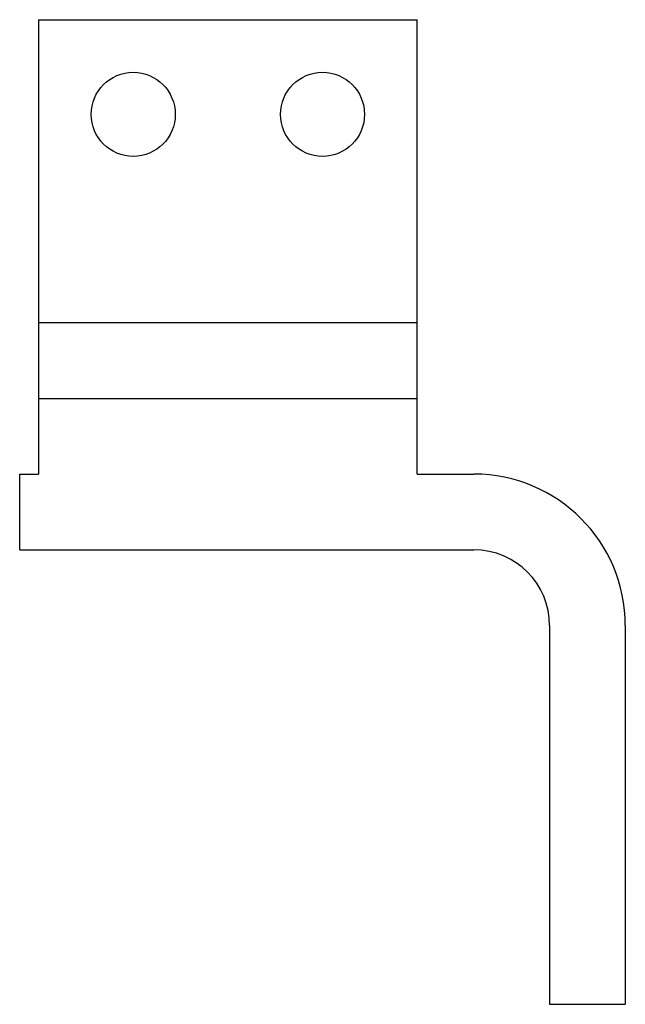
# Model space of a CAD drawing. Header units: millimetres. Extents: x 14 to 94, y 10 to 140.
import ezdxf

# ---------------------------------------------------------------- set-up
doc = ezdxf.new("R2010")
doc.units = ezdxf.units.MM
doc.header["$LTSCALE"] = 9.82031
doc.layers.get('0').update_dxf_attribs({"linetype": 'CONTINUOUS'})

msp = doc.modelspace()

# ---------------------------------------------------------------- linework, layer by layer
at = {"color": 7, "linetype": 'Continuous'}
for p, q in [((16.5, 140.05), (16.5, 80.05)), ((16.5, 140.05), (66.5, 140.05)), ((66.5, 80.05), (66.5, 140.05)), ((16.5, 100.05), (66.5, 100.05)), ((16.5, 90.05), (66.5, 90.05)), ((14, 70.05), (14, 80.05)), ((14, 80.05), (16.5, 80.05)), ((66.5, 80.05), (74, 80.05)), ((14, 70.05), (74, 70.05)), ((84, 60.05), (84, 10.05)), ((94, 60.05), (94, 10.05)), ((84, 10.05), (94, 10.05))]:
    msp.add_line(p, q, dxfattribs=at)
for centre in [(29, 127.55), (54, 127.55)]:
    msp.add_circle(centre, 5.55, dxfattribs=at)
for radius in [20, 10]:
    msp.add_arc((74, 60.05), radius, 0, 90, dxfattribs=at)

doc.saveas('drawing.dxf')
